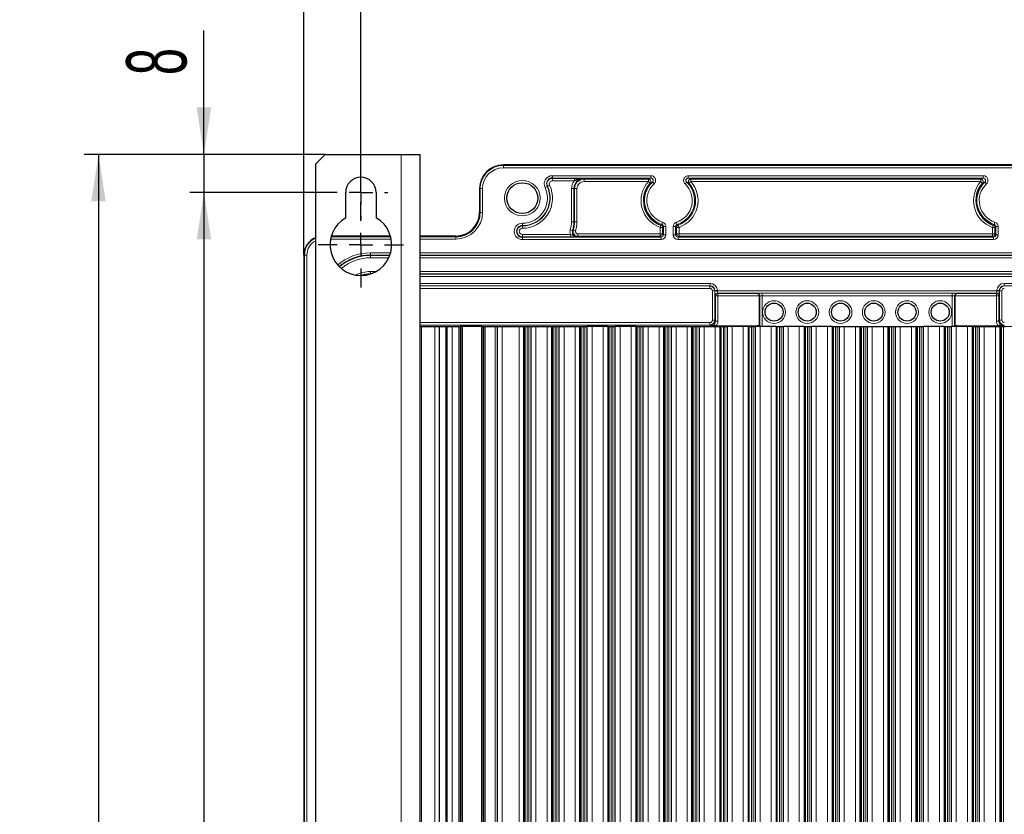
# Model space of a CAD drawing. Header units: millimetres. Extents: x 5 to 418, y 2 to 292.
# Tile 47 of 49: x 291 to 360, y 205 to 260. Entities that reach past the tile are written whole.
import ezdxf

# ---------------------------------------------------------------- set-up
doc = ezdxf.new("R2010")
doc.units = ezdxf.units.MM
doc.layers.add('SLD-0', color=7, linetype='Continuous')
doc.styles.add('SLDTEXTSTYLE0', font='TXT', dxfattribs={"width": 0.605})
doc.dimstyles.new('SLDDIMSTYLE0', dxfattribs={"dimtxt": 4.10931, "dimasz": 3.302, "dimexe": 0, "dimexo": 0.0625, "dimgap": 1.027327, "dimtad": 1, "dimlfac": 3, "dimrnd": 1e-09, "dimzin": 12, "dimdsep": 46, "dimtxsty": 'SLDTEXTSTYLE0', "dimsah": 1, "dimcen": 0.09, "dimadec": 0, "dimazin": 3, "dimtfac": 1, "dimtofl": 0, "dimtmove": 0, "dimatfit": 3, "dimfxl": 1, "dimfrac": 2, "dimtolj": 1, "dimtzin": 12, "dimarcsym": 0})
doc.dimstyles.new('SLDDIMSTYLE1', dxfattribs={"dimtxt": 4.10931, "dimasz": 3.302, "dimexe": 0, "dimexo": 0.0625, "dimgap": 1.027327, "dimtad": 1, "dimlfac": 3, "dimrnd": 1e-09, "dimzin": 12, "dimdsep": 46, "dimtxsty": 'SLDTEXTSTYLE0', "dimsah": 1, "dimcen": 0.09, "dimadec": 0, "dimazin": 3, "dimtfac": 1, "dimtmove": 0, "dimatfit": 0, "dimfxl": 1, "dimfrac": 2, "dimtolj": 1, "dimtzin": 12, "dimarcsym": 0})

# ---------------------------------------------------------------- blocks, each defined once
blk = doc.blocks.new('_D_3')
at = {"layer": 'SLD-0', "color": 7}
for p, q in [((314.713, 248.218), (314.713, 265.083)), ((381.38, 248.218), (381.38, 265.083)), ((381.38, 264.083), (314.713, 264.083))]:
    blk.add_line(p, q, dxfattribs=at)
for points in [[(314.713, 264.083), (318.015, 263.575), (318.015, 264.591)], [(381.38, 264.083), (378.078, 264.591), (378.078, 263.575)]]:
    blk.add_solid(points, dxfattribs=at)
at = {"layer": 'SLD-0', "color": 7, "insert": (343.343, 269.54), "char_height": 4.2333, "attachment_point": 1, "style": 'SLDTEXTSTYLE0'}
blk.add_mtext('200', dxfattribs=at)
blk = doc.blocks.new('_D_4')
at = {"layer": 'SLD-0', "color": 7}
for p, q in [((312.213, 250.884), (295.297, 250.884)), ((296.297, 250.884), (296.297, 125.884)), ((312.98, 125.884), (295.297, 125.884))]:
    blk.add_line(p, q, dxfattribs=at)
for points in [[(296.297, 250.884), (295.789, 247.582), (296.805, 247.582)], [(296.297, 125.884), (296.805, 129.186), (295.789, 129.186)]]:
    blk.add_solid(points, dxfattribs=at)
at = {"layer": 'SLD-0', "color": 7, "insert": (290.84, 183.681), "char_height": 4.2333, "attachment_point": 1, "rotation": 90, "style": 'SLDTEXTSTYLE0'}
blk.add_mtext('375', dxfattribs=at)
blk = doc.blocks.new('_D_5')
at = {"layer": 'SLD-0', "color": 7}
for p, q in [((310.713, 243.818), (310.713, 265.016)), ((314.713, 250.118), (314.713, 265.016)), ((310.713, 264.016), (296.814, 264.016)), ((310.713, 264.016), (314.713, 264.016)), ((314.713, 264.016), (321.063, 264.016))]:
    blk.add_line(p, q, dxfattribs=at)
for centre, start, end in [((303.87, 267.171), 153.43495, 206.56505), ((297.52, 267.171), 333.43495, 26.56505)]:
    blk.add_arc(centre, 7.056, start, end, dxfattribs=at)
for points in [[(310.713, 264.016), (307.411, 264.524), (307.411, 263.508)], [(314.713, 264.016), (318.015, 263.508), (318.015, 264.524)]]:
    blk.add_solid(points, dxfattribs=at)
at = {"layer": 'SLD-0', "color": 7, "insert": (297.559, 269.473), "char_height": 4.2333, "attachment_point": 1, "style": 'SLDTEXTSTYLE0'}
blk.add_mtext('12', dxfattribs=at)
blk = doc.blocks.new('_D_6')
at = {"layer": 'SLD-0', "color": 7}
for p, q in [((312.813, 248.218), (302.698, 248.218)), ((303.698, 248.218), (303.698, 128.218)), ((315.78, 128.218), (302.698, 128.218))]:
    blk.add_line(p, q, dxfattribs=at)
for points in [[(303.698, 248.218), (303.19, 244.916), (304.206, 244.916)], [(303.698, 128.218), (304.206, 131.52), (303.19, 131.52)]]:
    blk.add_solid(points, dxfattribs=at)
at = {"layer": 'SLD-0', "color": 7, "insert": (298.241, 183.514), "char_height": 4.2333, "attachment_point": 1, "rotation": 90, "style": 'SLDTEXTSTYLE0'}
blk.add_mtext('360', dxfattribs=at)
blk = doc.blocks.new('_D_7')
at = {"layer": 'SLD-0', "color": 7}
for p, q in [((303.698, 250.884), (303.698, 259.584)), ((312.213, 250.884), (302.698, 250.884)), ((303.698, 250.884), (303.698, 248.218)), ((312.813, 248.218), (302.698, 248.218)), ((303.698, 248.218), (303.698, 241.868))]:
    blk.add_line(p, q, dxfattribs=at)
for points in [[(303.698, 250.884), (304.206, 254.186), (303.19, 254.186)], [(303.698, 248.218), (303.19, 244.916), (304.206, 244.916)]]:
    blk.add_solid(points, dxfattribs=at)
at = {"layer": 'SLD-0', "color": 7, "insert": (298.241, 256.448), "char_height": 4.233, "attachment_point": 1, "rotation": 90, "style": 'SLDTEXTSTYLE0'}
blk.add_mtext('8', dxfattribs=at)
blk = doc.blocks.new('SW_CENTERMARKSYMBOL_0')
at = {"layer": 'SLD-0', "color": 0}
for p, q in [((0, 1.667), (0, 3)), ((0, 0), (0, 0.833)), ((-1.667, 0), (-3, 0)), ((0, 0), (-0.833, 0)), ((0, 0), (0, -0.833)), ((0, 0), (0.833, 0)), ((1.667, 0), (3, 0)), ((0, -1.667), (0, -3))]:
    blk.add_line(p, q, dxfattribs=at)
blk = doc.blocks.new('SW_CENTERMARKSYMBOL_1')
at = {"layer": 'SLD-0', "color": 0}
for p, q in [((0, 1.667), (0, 1.9)), ((0, 0), (0, 0.833)), ((-1.667, 0), (-1.9, 0)), ((0, 0), (-0.833, 0)), ((0, 0), (0, -0.833)), ((0, 0), (0.833, 0)), ((1.667, 0), (1.9, 0)), ((0, -1.667), (0, -1.9))]:
    blk.add_line(p, q, dxfattribs=at)

msp = doc.modelspace()

# ---------------------------------------------------------------- linework, layer by layer
at = {"color": 7, "linetype": 'Continuous', "lineweight": 25}
for p, q in [((312.213, 250.8844), (311.5463, 250.2177)), ((312.213, 250.8844), (317.5463, 250.8844)), ((317.5463, 250.8844), (318.8797, 250.8844)), ((318.8797, 125.8844), (318.8797, 250.8844)), ((311.5463, 126.551), (311.5463, 250.2177)), ((371.3797, 250.151), (324.713, 250.151)), ((313.6463, 246.4369), (313.6463, 248.2177)), ((315.7797, 248.2177), (315.7797, 246.4369)), ((323.0464, 248.4844), (323.0464, 246.8177)), ((316.7949, 245.151), (312.631, 245.151)), ((321.3797, 245.151), (318.8797, 245.151)), ((310.713, 243.8177), (310.713, 133.151)), ((342.6926, 238.8177), (342.6926, 240.9495)), ((356.4, 240.9495), (356.4, 238.8177)), ((318.8797, 238.8177), (318.9797, 238.8177)), ((318.9797, 238.8177), (319.9102, 238.8177)), ((319.9102, 238.8177), (320.213, 238.8177)), ((320.213, 238.8177), (320.213, 157.151)), ((320.213, 238.8177), (320.6766, 238.8177)), ((320.6766, 238.8177), (320.7797, 238.8177)), ((320.7797, 157.151), (320.7797, 238.8177)), ((320.7797, 238.8177), (321.113, 238.8177)), ((321.113, 238.8177), (321.5797, 238.8177)), ((321.5797, 238.8177), (321.6797, 238.8177)), ((321.6797, 238.8177), (321.6797, 157.151)), ((321.6973, 238.8177), (321.6797, 238.8177)), ((321.8054, 238.8177), (321.6973, 238.8177)), ((321.8142, 238.8177), (321.8054, 238.8177)), ((321.8142, 157.151), (321.8142, 238.8177)), ((321.8463, 238.8177), (321.8142, 238.8177)), ((323.1797, 238.8177), (321.8463, 238.8177)), ((323.1963, 238.8177), (323.1797, 238.8177)), ((323.1963, 238.8177), (323.1963, 157.151)), ((323.1963, 238.8177), (323.2059, 238.8177)), ((323.2059, 238.8177), (323.3271, 238.8177)), ((323.3271, 238.8177), (323.3463, 238.8177)), ((323.3463, 157.151), (323.3463, 238.8177)), ((323.3463, 238.8177), (323.4463, 238.8177)), ((323.4463, 238.8177), (324.1297, 238.8177)), ((324.1297, 238.8177), (324.2963, 238.8177)), ((324.2963, 157.151), (324.2963, 238.8177)), ((324.2963, 238.8177), (324.6297, 238.8177)), ((324.6297, 238.8177), (325.8213, 238.8177)), ((325.8213, 238.8177), (326.1547, 238.8177)), ((326.1547, 238.8177), (326.1547, 157.151)), ((326.1547, 238.8177), (326.188, 238.8177)), ((326.1547, 157.151), (326.1547, 238.8177)), ((326.188, 238.8177), (326.2213, 238.8177)), ((326.2213, 238.8177), (326.2213, 157.151)), ((326.2213, 238.8177), (326.388, 238.8177)), ((326.388, 238.8177), (326.5047, 238.8177)), ((326.5047, 238.8177), (326.6713, 238.8177)), ((326.6713, 157.151), (326.6713, 238.8177)), ((326.6713, 238.8177), (327.0047, 238.8177)), ((327.0047, 238.8177), (327.788, 238.8177)), ((327.788, 238.8177), (328.1213, 238.8177)), ((328.1213, 238.8177), (328.1213, 157.151)), ((328.1213, 238.8177), (328.1547, 238.8177)), ((328.1213, 157.151), (328.1213, 238.8177)), ((328.1547, 238.8177), (328.188, 238.8177)), ((328.188, 238.8177), (328.188, 157.151)), ((328.188, 238.8177), (328.3546, 238.8177)), ((328.3546, 238.8177), (328.4713, 238.8177)), ((328.4713, 238.8177), (328.638, 238.8177)), ((328.638, 157.151), (328.638, 238.8177)), ((328.638, 238.8177), (328.9713, 238.8177)), ((328.9713, 238.8177), (329.7547, 238.8177)), ((329.7547, 238.8177), (330.088, 238.8177)), ((330.088, 238.8177), (330.088, 157.151)), ((330.088, 238.8177), (330.1214, 238.8177)), ((330.088, 157.151), (330.088, 238.8177)), ((330.1214, 238.8177), (330.1546, 238.8177)), ((330.1546, 238.8177), (330.1546, 157.151)), ((330.1546, 238.8177), (330.3213, 238.8177)), ((330.3213, 238.8177), (330.438, 238.8177)), ((330.438, 238.8177), (330.6047, 238.8177)), ((330.6047, 157.151), (330.6047, 238.8177)), ((330.938, 238.8177), (330.6047, 238.8177)), ((331.7213, 238.8177), (330.938, 238.8177)), ((332.0547, 238.8177), (331.7213, 238.8177)), ((332.0547, 238.8177), (332.0547, 157.151)), ((332.0547, 238.8177), (332.088, 238.8177)), ((332.0547, 238.8177), (332.0547, 157.151)), ((332.088, 238.8177), (332.1213, 238.8177)), ((332.1213, 238.8177), (332.1213, 157.151)), ((332.1213, 238.8177), (332.288, 238.8177)), ((332.288, 238.8177), (332.4047, 238.8177)), ((332.4047, 238.8177), (332.5713, 238.8177)), ((332.5713, 157.151), (332.5713, 238.8177)), ((332.9047, 238.8177), (332.5713, 238.8177)), ((333.688, 238.8177), (332.9047, 238.8177)), ((334.0213, 238.8177), (333.688, 238.8177)), ((334.0213, 238.8177), (334.0213, 157.151)), ((334.0213, 238.8177), (334.0547, 238.8177)), ((334.0213, 238.8177), (334.0213, 157.151)), ((334.0547, 238.8177), (334.088, 238.8177)), ((334.088, 238.8177), (334.088, 157.151)), ((334.088, 238.8177), (334.2546, 238.8177)), ((334.2546, 238.8177), (334.3713, 238.8177)), ((334.3713, 238.8177), (334.538, 238.8177)), ((334.538, 157.151), (334.538, 238.8177)), ((334.538, 238.8177), (334.8713, 238.8177)), ((334.8713, 238.8177), (335.6547, 238.8177)), ((335.6547, 238.8177), (335.988, 238.8177)), ((335.988, 238.8177), (335.988, 157.151)), ((335.988, 238.8177), (336.0214, 238.8177)), ((335.988, 157.151), (335.988, 238.8177)), ((336.0214, 238.8177), (336.0546, 238.8177)), ((336.0546, 238.8177), (336.0546, 157.151)), ((336.0546, 238.8177), (336.2213, 238.8177)), ((336.2213, 238.8177), (336.338, 238.8177)), ((336.338, 238.8177), (336.5047, 238.8177)), ((336.5047, 157.151), (336.5047, 238.8177)), ((336.5047, 238.8177), (336.838, 238.8177)), ((336.838, 238.8177), (337.6213, 238.8177)), ((337.6213, 238.8177), (337.9547, 238.8177)), ((337.9547, 238.8177), (337.9547, 157.151)), ((337.9547, 238.8177), (337.988, 238.8177)), ((337.9547, 157.151), (337.9547, 238.8177)), ((337.988, 238.8177), (338.0213, 238.8177)), ((338.0213, 238.8177), (338.0213, 157.151)), ((338.0213, 238.8177), (338.188, 238.8177)), ((338.188, 238.8177), (338.3047, 238.8177)), ((338.3047, 238.8177), (338.4713, 238.8177)), ((338.4713, 157.151), (338.4713, 238.8177)), ((338.4713, 238.8177), (338.8047, 238.8177)), ((338.8047, 238.8177), (339.588, 238.8177)), ((339.588, 238.8177), (339.9213, 238.8177)), ((339.6384, 238.8595), (342.5281, 238.8595)), ((339.9213, 238.8177), (339.9213, 157.151)), ((339.9213, 238.8177), (339.9547, 238.8177)), ((339.9213, 157.151), (339.9213, 238.8177)), ((339.9547, 238.8177), (339.988, 238.8177)), ((339.988, 238.8177), (339.988, 157.151)), ((339.988, 238.8177), (340.1546, 238.8177)), ((340.1546, 238.8177), (340.2713, 238.8177)), ((340.2713, 238.8177), (340.438, 238.8177)), ((340.438, 157.151), (340.438, 238.8177)), ((340.7713, 238.8177), (340.438, 238.8177)), ((341.5547, 238.8177), (340.7713, 238.8177)), ((341.888, 238.8177), (341.5547, 238.8177)), ((341.888, 238.8177), (341.888, 157.151)), ((341.888, 238.8177), (341.9214, 238.8177)), ((341.888, 238.8177), (341.888, 157.151)), ((341.9214, 238.8177), (341.9546, 238.8177)), ((341.9546, 238.8177), (341.9546, 157.151)), ((341.9546, 238.8177), (342.1213, 238.8177)), ((342.1213, 238.8177), (342.238, 238.8177)), ((342.238, 238.8177), (342.4047, 238.8177)), ((342.4047, 157.151), (342.4047, 238.8177)), ((342.738, 238.8177), (342.4047, 238.8177)), ((343.5213, 238.8177), (342.738, 238.8177)), ((343.8547, 238.8177), (343.5213, 238.8177)), ((343.8547, 238.8177), (343.8547, 157.151)), ((343.8547, 238.8177), (343.888, 238.8177)), ((343.8547, 238.8177), (343.8547, 157.151)), ((343.888, 238.8177), (343.9213, 238.8177)), ((343.9213, 238.8177), (343.9213, 157.151)), ((343.9213, 238.8177), (344.088, 238.8177)), ((344.088, 238.8177), (344.2047, 238.8177)), ((344.2047, 238.8177), (344.3713, 238.8177)), ((344.3713, 157.151), (344.3713, 238.8177)), ((344.7047, 238.8177), (344.3713, 238.8177)), ((345.488, 238.8177), (344.7047, 238.8177)), ((345.8213, 238.8177), (345.488, 238.8177)), ((345.8213, 238.8177), (345.8213, 157.151)), ((345.8213, 238.8177), (345.8547, 238.8177)), ((345.8213, 238.8177), (345.8213, 157.151)), ((345.8547, 238.8177), (345.888, 238.8177)), ((345.888, 238.8177), (345.888, 157.151)), ((345.888, 238.8177), (346.0546, 238.8177)), ((346.0546, 238.8177), (346.1713, 238.8177)), ((346.1713, 238.8177), (346.338, 238.8177)), ((346.338, 157.151), (346.338, 238.8177)), ((346.6713, 238.8177), (346.338, 238.8177)), ((347.4547, 238.8177), (346.6713, 238.8177)), ((347.788, 238.8177), (347.4547, 238.8177)), ((347.788, 238.8177), (347.788, 157.151)), ((347.788, 238.8177), (347.8214, 238.8177)), ((347.788, 238.8177), (347.788, 157.151)), ((347.8214, 238.8177), (347.8546, 238.8177)), ((347.8546, 238.8177), (347.8546, 157.151)), ((347.8546, 238.8177), (348.0213, 238.8177)), ((348.0213, 238.8177), (348.138, 238.8177)), ((348.138, 238.8177), (348.3047, 238.8177)), ((348.3047, 157.151), (348.3047, 238.8177)), ((348.3047, 238.8177), (348.638, 238.8177)), ((348.638, 238.8177), (349.4213, 238.8177)), ((349.4213, 238.8177), (349.7547, 238.8177)), ((349.7547, 238.8177), (349.7547, 157.151)), ((349.7547, 238.8177), (349.788, 238.8177)), ((349.7547, 157.151), (349.7547, 238.8177)), ((349.788, 238.8177), (349.8213, 238.8177)), ((349.8213, 238.8177), (349.8213, 157.151)), ((349.8213, 238.8177), (349.988, 238.8177)), ((349.988, 238.8177), (350.1047, 238.8177)), ((350.1047, 238.8177), (350.2713, 238.8177)), ((350.2713, 157.151), (350.2713, 238.8177)), ((350.2713, 238.8177), (350.6047, 238.8177)), ((350.6047, 238.8177), (351.388, 238.8177)), ((351.388, 238.8177), (351.7213, 238.8177)), ((351.7213, 238.8177), (351.7213, 157.151)), ((351.7213, 238.8177), (351.7547, 238.8177)), ((351.7213, 157.151), (351.7213, 238.8177)), ((351.7547, 238.8177), (351.788, 238.8177)), ((351.788, 238.8177), (351.788, 157.151)), ((351.788, 238.8177), (351.9546, 238.8177)), ((351.9546, 238.8177), (352.0713, 238.8177)), ((352.0713, 238.8177), (352.238, 238.8177)), ((352.238, 157.151), (352.238, 238.8177)), ((352.238, 238.8177), (352.5713, 238.8177)), ((352.5713, 238.8177), (353.3547, 238.8177)), ((353.3547, 238.8177), (353.688, 238.8177)), ((353.688, 238.8177), (353.688, 157.151)), ((353.688, 238.8177), (353.7214, 238.8177)), ((353.688, 157.151), (353.688, 238.8177)), ((353.7214, 238.8177), (353.7546, 238.8177)), ((353.7546, 238.8177), (353.7546, 157.151)), ((353.7546, 238.8177), (353.9213, 238.8177)), ((353.9213, 238.8177), (354.038, 238.8177)), ((354.038, 238.8177), (354.2047, 238.8177)), ((354.2047, 157.151), (354.2047, 238.8177)), ((354.538, 238.8177), (354.2047, 238.8177)), ((355.3213, 238.8177), (354.538, 238.8177)), ((355.6547, 238.8177), (355.3213, 238.8177)), ((355.6547, 238.8177), (355.6547, 157.151)), ((355.6547, 238.8177), (355.688, 238.8177)), ((355.6547, 238.8177), (355.6547, 157.151)), ((355.688, 238.8177), (355.7213, 238.8177)), ((355.7213, 238.8177), (355.7213, 157.151)), ((355.7213, 238.8177), (355.888, 238.8177)), ((355.888, 238.8177), (356.0047, 238.8177)), ((356.0047, 238.8177), (356.1713, 238.8177)), ((356.1713, 157.151), (356.1713, 238.8177)), ((356.5047, 238.8177), (356.1713, 238.8177)), ((357.288, 238.8177), (356.5047, 238.8177)), ((356.5645, 238.8595), (359.4542, 238.8595)), ((357.6213, 238.8177), (357.288, 238.8177)), ((357.6213, 238.8177), (357.6213, 157.151)), ((357.6213, 238.8177), (357.6547, 238.8177)), ((357.6213, 238.8177), (357.6213, 157.151)), ((357.6547, 238.8177), (357.688, 238.8177)), ((357.688, 238.8177), (357.688, 157.151)), ((357.688, 238.8177), (357.8546, 238.8177)), ((357.8546, 238.8177), (357.9713, 238.8177)), ((357.9713, 238.8177), (358.138, 238.8177)), ((358.138, 157.151), (358.138, 238.8177)), ((358.138, 238.8177), (358.4713, 238.8177)), ((358.4713, 238.8177), (359.2547, 238.8177)), ((359.2547, 238.8177), (359.588, 238.8177)), ((359.588, 238.8177), (359.588, 157.151)), ((359.588, 238.8177), (359.6214, 238.8177)), ((359.588, 157.151), (359.588, 238.8177)), ((359.6214, 238.8177), (359.6546, 238.8177)), ((359.6546, 238.8177), (359.6546, 157.151)), ((359.6546, 238.8177), (359.8213, 238.8177)), ((359.8213, 238.8177), (359.938, 238.8177))]:
    msp.add_line(p, q, dxfattribs=at)
at = {"color": 7, "linetype": 'Continuous', "lineweight": 18}
for p, q in [((317.5463, 125.8844), (317.5463, 250.8844)), ((324.713, 250.151), (324.713, 250.1103)), ((324.713, 250.151), (324.713, 250.151)), ((324.713, 250.1103), (324.713, 249.9436)), ((324.713, 250.1103), (371.3797, 250.1103)), ((371.3797, 249.9436), (324.713, 249.9436)), ((328.1545, 249.2238), (328.1545, 249.3905)), ((328.1545, 249.3905), (335.0618, 249.3905)), ((335.0618, 249.2238), (328.1545, 249.2238)), ((328.1545, 249.2004), (328.1545, 249.2238)), ((328.1545, 249.2004), (329.6961, 249.2004)), ((328.1545, 249.2004), (328.1545, 249.0338)), ((329.6961, 249.0338), (328.1545, 249.0338)), ((329.6961, 249.2004), (329.6961, 249.0338)), ((330.3797, 249.1539), (330.3797, 249.1947)), ((330.3797, 249.1539), (334.8954, 249.1539)), ((330.3797, 248.9872), (330.3797, 249.1539)), ((334.8954, 248.9872), (330.3797, 248.9872)), ((334.8954, 248.9872), (334.8954, 249.1539)), ((335.0193, 248.8758), (334.8954, 248.9872)), ((335.0618, 249.2238), (335.0618, 249.3905)), ((335.1757, 248.9356), (335.2897, 248.814)), ((337.5836, 248.9356), (337.4696, 248.814)), ((337.6976, 249.2238), (337.6976, 249.3905)), ((337.6976, 249.3905), (358.3951, 249.3905)), ((358.3951, 249.2238), (337.6976, 249.2238)), ((337.8639, 248.9872), (337.7401, 248.8758)), ((337.8639, 249.1539), (358.2287, 249.1539)), ((337.8639, 248.9872), (337.8639, 249.1539)), ((358.2287, 248.9872), (337.8639, 248.9872)), ((358.2287, 248.9872), (358.2287, 249.1539)), ((358.3526, 248.8758), (358.2287, 248.9872)), ((358.3951, 249.2238), (358.3951, 249.3905)), ((358.623, 248.814), (358.5091, 248.9356)), ((323.0871, 248.4844), (323.0464, 248.4844)), ((323.0464, 248.4844), (323.0464, 248.4844)), ((323.0871, 248.4844), (323.2537, 248.4844)), ((323.0871, 246.8177), (323.0871, 248.4844)), ((323.2537, 248.4844), (323.2537, 246.8177)), ((327.7876, 248.6437), (327.637, 248.5722)), ((327.8087, 248.6537), (327.7876, 248.6437)), ((327.8087, 248.6537), (327.9593, 248.7251)), ((329.5027, 248.4844), (329.6693, 248.4844)), ((329.5027, 246.151), (329.5027, 248.4844)), ((329.6693, 248.4844), (329.6693, 246.151)), ((329.7101, 248.4844), (329.6693, 248.4844)), ((329.7101, 246.151), (329.7101, 248.4844)), ((329.8768, 248.4844), (329.7101, 248.4844)), ((329.8768, 248.4844), (329.8768, 246.151)), ((323.0464, 246.8177), (323.0871, 246.8177)), ((323.0464, 246.8177), (323.0464, 246.8177)), ((323.0871, 246.8177), (323.2537, 246.8177)), ((326.0463, 245.8905), (326.0463, 246.0571)), ((329.5027, 246.151), (329.6693, 246.151)), ((329.7101, 246.151), (329.6693, 246.151)), ((329.8768, 246.151), (329.7101, 246.151)), ((335.8885, 246.1347), (335.8371, 245.9762)), ((336.9222, 245.9762), (336.8708, 246.1347)), ((359.2218, 246.1347), (359.1705, 245.9762)), ((326.0463, 245.8671), (326.0463, 245.8905)), ((326.0463, 245.8671), (326.0463, 245.7005)), ((329.4143, 245.5957), (329.5728, 245.544)), ((329.7855, 245.5293), (329.6259, 245.5772)), ((335.7713, 245.9246), (335.7159, 245.7675)), ((335.7159, 245.3148), (335.7159, 245.7675)), ((335.8825, 245.7675), (335.7159, 245.7675)), ((335.8825, 245.7675), (335.8825, 245.3148)), ((336.1191, 245.8176), (335.9524, 245.8176)), ((335.9524, 245.2449), (335.9524, 245.8176)), ((336.1191, 245.8176), (336.1191, 245.2449)), ((336.6402, 245.2449), (336.6402, 245.8176)), ((336.8069, 245.8176), (336.6402, 245.8176)), ((336.8069, 245.8176), (336.8069, 245.2449)), ((336.8768, 245.7675), (336.8069, 245.8176)), ((336.8768, 245.3148), (336.8768, 245.7675)), ((337.0434, 245.7675), (336.8768, 245.7675)), ((337.0434, 245.7675), (336.9881, 245.9246)), ((337.0434, 245.7675), (337.0434, 245.3148)), ((359.1046, 245.9246), (359.0492, 245.7675)), ((359.0492, 245.3148), (359.0492, 245.7675)), ((359.2159, 245.7675), (359.0492, 245.7675)), ((359.2159, 245.7675), (359.2159, 245.3148)), ((359.4524, 245.8176), (359.2858, 245.8176)), ((359.2858, 245.2449), (359.2858, 245.8176)), ((359.4524, 245.8176), (359.4524, 245.2449)), ((316.8438, 244.9436), (312.5822, 244.9436)), ((312.6197, 245.1103), (316.8062, 245.1103)), ((318.8797, 245.1103), (321.3797, 245.1103)), ((321.3797, 244.9436), (318.8797, 244.9436)), ((321.3797, 245.1103), (321.3797, 245.151)), ((321.3797, 245.151), (321.3797, 245.151)), ((321.3797, 245.1103), (321.3797, 244.9436)), ((326.0463, 245.1016), (326.0463, 245.2683)), ((326.0463, 245.2683), (329.4203, 245.2683)), ((326.0463, 245.1016), (326.0463, 245.0783)), ((329.4203, 245.1016), (326.0463, 245.1016)), ((326.0463, 244.9116), (326.0463, 245.0783)), ((326.0463, 245.0783), (335.7858, 245.0783)), ((335.7858, 244.9116), (326.0463, 244.9116)), ((329.4203, 245.1016), (329.4203, 245.2683)), ((329.9452, 245.1482), (329.9452, 245.3148)), ((329.9452, 245.3148), (335.7159, 245.3148)), ((335.7159, 245.1482), (329.9452, 245.1482)), ((335.7159, 245.1482), (335.7159, 245.3148)), ((335.8825, 245.3148), (335.7159, 245.3148)), ((335.7858, 245.0783), (335.7159, 245.1482)), ((335.7858, 244.9116), (335.7858, 245.0783)), ((335.8825, 245.3148), (335.9524, 245.2449)), ((336.1191, 245.2449), (335.9524, 245.2449)), ((336.8069, 245.2449), (336.6402, 245.2449)), ((336.8069, 245.2449), (336.8768, 245.3148)), ((337.0434, 245.3148), (336.8768, 245.3148)), ((337.0434, 245.1482), (336.9735, 245.0783)), ((336.9735, 244.9116), (336.9735, 245.0783)), ((336.9735, 245.0783), (359.1191, 245.0783)), ((359.1191, 244.9116), (336.9735, 244.9116)), ((337.0434, 245.1482), (337.0434, 245.3148)), ((337.0434, 245.3148), (359.0492, 245.3148)), ((359.0492, 245.1482), (337.0434, 245.1482)), ((359.0492, 245.1482), (359.0492, 245.3148)), ((359.2159, 245.3148), (359.0492, 245.3148)), ((359.1191, 245.0783), (359.0492, 245.1482)), ((359.1191, 244.9116), (359.1191, 245.0783)), ((359.2159, 245.3148), (359.2858, 245.2449)), ((359.4524, 245.2449), (359.2858, 245.2449)), ((315.3797, 243.9815), (316.8035, 243.9815)), ((315.3797, 243.9815), (315.3797, 243.8148)), ((318.8797, 243.9815), (377.213, 243.9815)), ((310.7538, 243.8177), (310.713, 243.8177)), ((310.713, 243.8177), (310.713, 243.8177)), ((310.7538, 133.151), (310.7538, 243.8177)), ((310.7538, 243.8177), (310.9204, 243.8177)), ((310.9204, 243.8177), (310.9204, 133.151)), ((316.7508, 243.8148), (315.3797, 243.8148)), ((315.3797, 243.8002), (315.3797, 243.8148)), ((315.3797, 243.8002), (316.7454, 243.8002)), ((315.3797, 243.8002), (315.3797, 243.6336)), ((316.6758, 243.6336), (315.3797, 243.6336)), ((377.213, 243.8148), (318.8797, 243.8148)), ((318.8797, 243.8002), (377.213, 243.8002)), ((377.213, 243.6336), (318.8797, 243.6336)), ((315.3797, 242.5019), (315.3797, 242.6685)), ((315.3797, 242.6685), (315.7856, 242.6685)), ((318.8797, 242.6685), (377.213, 242.6685)), ((315.3797, 242.5019), (315.3797, 242.4895)), ((315.4168, 242.5019), (315.3797, 242.5019)), ((377.213, 242.5019), (318.8797, 242.5019)), ((318.8797, 242.4872), (377.213, 242.4872)), ((377.213, 242.3206), (318.8797, 242.3206)), ((318.8797, 241.8381), (339.2335, 241.8381)), ((339.2335, 241.6714), (318.8797, 241.6714)), ((318.8797, 241.6539), (339.2159, 241.6539)), ((339.2159, 241.4872), (318.8797, 241.4872)), ((339.2159, 241.6539), (339.2335, 241.6714)), ((339.2159, 241.6539), (339.2159, 241.4872)), ((339.2335, 241.8381), (339.2335, 241.6714)), ((339.3825, 241.3206), (339.5492, 241.3206)), ((339.3825, 239.2481), (339.3825, 241.3206)), ((339.5667, 241.3382), (339.5492, 241.3206)), ((339.5492, 241.3206), (339.5492, 239.2481)), ((339.5667, 241.3148), (339.5667, 241.3382)), ((339.7334, 241.3382), (339.5667, 241.3382)), ((339.7334, 241.3148), (339.5667, 241.3148)), ((339.7334, 241.3382), (339.7334, 241.3148)), ((339.7334, 241.3148), (359.3593, 241.3148)), ((359.3593, 241.3148), (359.3593, 241.3382)), ((359.5259, 241.3382), (359.3593, 241.3382)), ((359.5259, 241.3148), (359.3593, 241.3148)), ((359.5259, 241.3382), (359.5259, 241.3148)), ((359.5435, 241.3206), (359.5259, 241.3382)), ((359.5435, 239.2481), (359.5435, 241.3206)), ((359.5435, 241.3206), (359.7101, 241.3206)), ((359.7101, 241.3206), (359.7101, 239.2481)), ((359.8592, 241.8381), (377.213, 241.8381)), ((359.8592, 241.6714), (359.8592, 241.8381)), ((377.213, 241.6714), (359.8592, 241.6714)), ((359.8592, 241.6714), (359.8768, 241.6539)), ((339.6017, 240.9523), (339.5725, 240.9815)), ((339.6017, 239.1957), (339.6017, 240.9523)), ((339.6017, 240.9523), (339.7683, 240.9523)), ((339.7391, 241.1482), (339.7683, 241.119)), ((359.3536, 241.1482), (339.7391, 241.1482)), ((339.7683, 241.119), (339.7683, 240.9523)), ((339.7683, 241.119), (342.5288, 241.119)), ((339.7683, 240.9523), (339.7683, 239.1957)), ((342.6926, 240.9523), (339.7683, 240.9523)), ((342.5288, 241.119), (342.5435, 241.1336)), ((342.7101, 240.967), (342.6926, 240.9495)), ((342.7101, 238.8177), (342.7101, 240.967)), ((342.8768, 241.1393), (356.2159, 241.1393)), ((342.8768, 241.1393), (342.8768, 240.9727)), ((342.8768, 240.9727), (342.8768, 238.8177)), ((356.2159, 240.9727), (342.8768, 240.9727)), ((356.2159, 241.1393), (356.2159, 240.9727)), ((356.2159, 238.8177), (356.2159, 240.9727)), ((356.4, 240.9495), (356.3825, 240.967)), ((356.3825, 240.967), (356.3825, 238.8177)), ((359.3244, 240.9523), (356.4, 240.9523)), ((356.5492, 241.1336), (356.5638, 241.119)), ((356.5638, 241.119), (359.3244, 241.119)), ((359.3244, 241.119), (359.3536, 241.1482)), ((359.3244, 240.9523), (359.3244, 241.119)), ((359.3244, 239.1957), (359.3244, 240.9523)), ((359.3244, 240.9523), (359.491, 240.9523)), ((359.5202, 240.9815), (359.491, 240.9523)), ((359.491, 240.9523), (359.491, 239.1957)), ((339.3825, 239.2481), (339.5492, 239.2481)), ((339.5492, 239.2481), (339.6017, 239.1957)), ((339.6017, 239.1957), (339.7683, 239.1957)), ((359.3244, 239.1957), (359.491, 239.1957)), ((359.491, 239.1957), (359.5435, 239.2481)), ((359.5435, 239.2481), (359.7101, 239.2481)), ((318.8797, 239.0815), (339.2159, 239.0815)), ((339.2159, 238.9148), (318.8797, 238.9148)), ((318.8797, 238.8216), (342.4903, 238.8216)), ((318.9797, 238.8177), (318.9797, 157.151)), ((319.9102, 157.151), (319.9102, 238.8177)), ((320.6766, 157.151), (320.6766, 238.8177)), ((321.113, 157.151), (321.113, 238.8177)), ((321.5797, 157.151), (321.5797, 238.8177)), ((321.6973, 157.151), (321.6973, 238.8177)), ((321.8054, 157.151), (321.8054, 238.8177)), ((321.8463, 157.151), (321.8463, 238.8177)), ((323.1797, 157.151), (323.1797, 238.8177)), ((323.2059, 157.151), (323.2059, 238.8177)), ((323.3271, 157.151), (323.3271, 238.8177)), ((323.4463, 238.8177), (323.4463, 157.151)), ((324.1297, 157.151), (324.1297, 238.8177)), ((324.6297, 157.151), (324.6297, 238.8177)), ((325.8213, 157.151), (325.8213, 238.8177)), ((326.188, 157.151), (326.188, 238.8177)), ((326.388, 157.151), (326.388, 238.8177)), ((326.5047, 157.151), (326.5047, 238.8177)), ((327.0047, 157.151), (327.0047, 238.8177)), ((327.788, 157.151), (327.788, 238.8177)), ((328.1547, 157.151), (328.1547, 238.8177)), ((328.3546, 157.151), (328.3546, 238.8177)), ((328.4713, 157.151), (328.4713, 238.8177)), ((328.9713, 157.151), (328.9713, 238.8177)), ((329.7547, 157.151), (329.7547, 238.8177)), ((330.1214, 157.151), (330.1214, 238.8177)), ((330.3213, 157.151), (330.3213, 238.8177)), ((330.438, 157.151), (330.438, 238.8177)), ((330.938, 157.151), (330.938, 238.8177)), ((331.7213, 157.151), (331.7213, 238.8177)), ((332.088, 157.151), (332.088, 238.8177)), ((332.288, 157.151), (332.288, 238.8177)), ((332.4047, 157.151), (332.4047, 238.8177)), ((332.9047, 157.151), (332.9047, 238.8177)), ((333.688, 157.151), (333.688, 238.8177)), ((334.0547, 157.151), (334.0547, 238.8177)), ((334.2546, 157.151), (334.2546, 238.8177)), ((334.3713, 157.151), (334.3713, 238.8177)), ((334.8713, 157.151), (334.8713, 238.8177)), ((335.6547, 157.151), (335.6547, 238.8177)), ((336.0214, 157.151), (336.0214, 238.8177)), ((336.2213, 157.151), (336.2213, 238.8177)), ((336.338, 157.151), (336.338, 238.8177)), ((336.838, 157.151), (336.838, 238.8177)), ((337.6213, 157.151), (337.6213, 238.8177)), ((337.988, 157.151), (337.988, 238.8177)), ((338.188, 157.151), (338.188, 238.8177)), ((338.3047, 157.151), (338.3047, 238.8177)), ((338.8047, 157.151), (338.8047, 238.8177)), ((339.2159, 239.0815), (339.2159, 238.9148)), ((339.2684, 238.8624), (339.2159, 238.9148)), ((339.588, 157.151), (339.588, 238.8177)), ((339.9547, 157.151), (339.9547, 238.8177)), ((340.1546, 157.151), (340.1546, 238.8177)), ((340.2713, 157.151), (340.2713, 238.8177)), ((340.7713, 157.151), (340.7713, 238.8177)), ((341.5547, 157.151), (341.5547, 238.8177)), ((341.9214, 157.151), (341.9214, 238.8177)), ((342.1213, 157.151), (342.1213, 238.8177)), ((342.238, 157.151), (342.238, 238.8177)), ((342.4903, 238.8216), (342.5281, 238.8595)), ((342.4903, 238.8177), (342.4903, 238.8216)), ((342.738, 157.151), (342.738, 238.8177)), ((343.5213, 157.151), (343.5213, 238.8177)), ((343.888, 157.151), (343.888, 238.8177)), ((344.088, 157.151), (344.088, 238.8177)), ((344.2047, 157.151), (344.2047, 238.8177)), ((344.7047, 157.151), (344.7047, 238.8177)), ((345.488, 157.151), (345.488, 238.8177)), ((345.8547, 157.151), (345.8547, 238.8177)), ((346.0546, 157.151), (346.0546, 238.8177)), ((346.1713, 157.151), (346.1713, 238.8177)), ((346.6713, 157.151), (346.6713, 238.8177)), ((347.4547, 157.151), (347.4547, 238.8177)), ((347.8214, 157.151), (347.8214, 238.8177)), ((348.0213, 157.151), (348.0213, 238.8177)), ((348.138, 157.151), (348.138, 238.8177)), ((348.638, 157.151), (348.638, 238.8177)), ((349.4213, 157.151), (349.4213, 238.8177)), ((349.788, 157.151), (349.788, 238.8177)), ((349.988, 157.151), (349.988, 238.8177)), ((350.1047, 157.151), (350.1047, 238.8177)), ((350.6047, 157.151), (350.6047, 238.8177)), ((351.388, 157.151), (351.388, 238.8177)), ((351.7547, 157.151), (351.7547, 238.8177)), ((351.9546, 157.151), (351.9546, 238.8177)), ((352.0713, 157.151), (352.0713, 238.8177)), ((352.5713, 157.151), (352.5713, 238.8177)), ((353.3547, 157.151), (353.3547, 238.8177)), ((353.7214, 157.151), (353.7214, 238.8177)), ((353.9213, 157.151), (353.9213, 238.8177)), ((354.038, 157.151), (354.038, 238.8177)), ((354.538, 157.151), (354.538, 238.8177)), ((355.3213, 157.151), (355.3213, 238.8177)), ((355.688, 157.151), (355.688, 238.8177)), ((355.888, 157.151), (355.888, 238.8177)), ((356.0047, 157.151), (356.0047, 238.8177)), ((356.5047, 157.151), (356.5047, 238.8177)), ((356.5645, 238.8595), (356.6024, 238.8216)), ((356.6024, 238.8216), (356.6024, 238.8177)), ((356.6024, 238.8216), (377.213, 238.8216)), ((357.288, 157.151), (357.288, 238.8177)), ((357.6547, 157.151), (357.6547, 238.8177)), ((357.8546, 157.151), (357.8546, 238.8177)), ((357.9713, 157.151), (357.9713, 238.8177)), ((358.4713, 157.151), (358.4713, 238.8177)), ((359.2547, 157.151), (359.2547, 238.8177)), ((359.6214, 157.151), (359.6214, 238.8177)), ((359.8213, 157.151), (359.8213, 238.8177)), ((359.8768, 238.9148), (359.8243, 238.8624))]:
    msp.add_line(p, q, dxfattribs=at)
at = {"color": 7, "linetype": 'Continuous', "lineweight": 18, "flags": 128}
for points in [[(335.9524, 245.8176), (335.8881, 245.7714), (335.8825, 245.7675)], [(359.2858, 245.8176), (359.2215, 245.7714), (359.2159, 245.7675)], [(314.7469, 242.3846), (314.9889, 242.4487), (315.3797, 242.4872)], [(342.5263, 238.8177), (342.5204, 238.8189), (342.4903, 238.8216)], [(356.6024, 238.8216), (356.5722, 238.8189), (356.5664, 238.8177)]]:
    msp.add_lwpolyline(points, dxfattribs=at)
at = {"color": 7, "linetype": 'Continuous', "lineweight": 25, "flags": 128}
msp.add_lwpolyline([(315.3797, 242.5019), (314.9861, 242.4631), (314.7013, 242.3844)], dxfattribs=at)
at = {"color": 7, "linetype": 'Continuous', "lineweight": 18}
for centre, radius in [((326.0463, 247.8177), 1.25), ((343.713, 239.8177), 0.8), ((346.0463, 239.8177), 0.8), ((348.3797, 239.8177), 0.8), ((350.713, 239.8177), 0.8), ((353.0463, 239.8177), 0.8), ((355.3797, 239.8177), 0.8)]:
    msp.add_circle(centre, radius, dxfattribs=at)
at = {"color": 7, "linetype": 'Continuous', "lineweight": 25}
for centre, radius in [((326.0463, 247.8177), 1.0833), ((343.713, 239.8177), 0.6333), ((346.0463, 239.8177), 0.6333), ((348.3797, 239.8177), 0.6333), ((350.713, 239.8177), 0.6333), ((353.0463, 239.8177), 0.6333), ((355.3797, 239.8177), 0.6333)]:
    msp.add_circle(centre, radius, dxfattribs=at)
for centre, radius, start, end in [((324.713, 248.4844), 1.6666, 90, 180), ((314.713, 248.2177), 1.0667, 0, 180), ((328.1545, 248.8177), 0.4061, 90, 205.376934), ((330.3797, 248.4844), 0.7104, 90, 180), ((336.3797, 247.651), 1.8305, 138.004419, 250.58727), ((359.713, 247.651), 1.8305, 138.004419, 250.58727), ((321.3797, 246.8177), 1.7074, 270, 0), ((321.3797, 246.8177), 1.6667, 270, 0), ((314.713, 244.551), 2.1667, 119.492373, 60.507627), ((327.713, 246.151), 1.9971, 343.302466, 0), ((326.0463, 245.4844), 0.4061, 90, 270), ((312.0463, 243.8177), 1.3333, 112.025195, 180), ((315.3797, 240.4844), 3.3305, 90, 130.908278)]:
    msp.add_arc(centre, radius, start, end, dxfattribs=at)
at = {"color": 7, "linetype": 'Continuous', "lineweight": 18}
for centre, radius, start, end in [((324.713, 248.4844), 1.6259, 90, 180), ((324.713, 248.4844), 1.4592, 90, 180), ((328.1545, 248.8177), 0.5728, 90, 205.376934), ((328.1545, 248.8177), 0.3827, 90, 205.376934), ((328.1545, 248.8177), 0.2161, 90, 205.376934), ((330.3797, 248.4844), 0.877, 141.208269, 180), ((330.3797, 248.4844), 0.6695, 90, 180), ((330.3797, 248.4844), 0.5029, 90, 180), ((336.3797, 247.651), 1.9971, 138.004419, 250.58727), ((336.3797, 247.651), 1.7606, 133.144612, 252.052345), ((336.3797, 247.651), 1.5939, 133.144612, 252.052345), ((334.8952, 248.9872), 0.1667, 318.066968, 89.937451), ((336.3797, 247.651), 1.5939, 287.947655, 46.855388), ((336.3797, 247.651), 1.7606, 287.947655, 46.855388), ((336.3797, 247.651), 1.8305, 289.41273, 41.995581), ((336.3797, 247.651), 1.9971, 289.41273, 41.995581), ((337.8641, 248.9872), 0.1667, 90.062549, 221.933032), ((359.713, 247.651), 1.9971, 138.004419, 250.58727), ((359.713, 247.651), 1.7606, 133.144612, 252.052345), ((359.713, 247.651), 1.5939, 133.144612, 252.052345), ((358.2286, 248.9872), 0.1667, 318.066968, 89.937451), ((326.0463, 247.8177), 2.1172, 270, 25.376934), ((326.0463, 247.8177), 1.9506, 270, 25.376934), ((326.0463, 247.8177), 1.9272, 270, 25.376934), ((326.0463, 247.8177), 1.7606, 270, 25.376934), ((321.3797, 246.8177), 1.8741, 270, 0), ((326.0463, 245.4844), 0.5728, 90, 270), ((327.713, 246.151), 1.7897, 341.924142, 360), ((327.713, 246.151), 1.9563, 341.924142, 360), ((327.713, 246.151), 2.1638, 343.302466, 0), ((326.0463, 245.4844), 0.3827, 90, 270), ((326.0463, 245.4844), 0.2161, 90, 270), ((335.7158, 245.7674), 0.1667, 0.013506, 70.573764), ((337.0435, 245.7674), 0.1667, 109.426236, 179.986494), ((359.0492, 245.7674), 0.1667, 0.013506, 70.573764), ((312.0463, 243.8177), 1.2926, 112.757459, 180), ((312.0463, 243.8177), 1.1259, 116.364756, 180), ((335.7158, 245.3149), 0.1667, 270.020437, 359.979563), ((337.0435, 245.3149), 0.1667, 180.020437, 269.979563), ((359.0492, 245.3149), 0.1667, 270.020437, 359.979563), ((315.3797, 240.4844), 3.4971, 90, 131.029697), ((315.3797, 240.4844), 3.3158, 90, 130.886371), ((315.3797, 240.4844), 3.1492, 90, 130.493151), ((315.3797, 240.4844), 2.1841, 90, 117.939796), ((339.2159, 241.3206), 0.3333, 0.008727, 89.991273), ((359.8768, 241.3206), 0.3333, 90.008727, 179.991273), ((339.7392, 240.9815), 0.1667, 90.020437, 179.979563), ((339.7684, 240.9523), 0.1667, 90.020437, 179.979563), ((342.5434, 240.9669), 0.1667, 0.020437, 89.979563), ((356.5492, 240.9669), 0.1667, 90.020437, 179.979563), ((359.3243, 240.9523), 0.1667, 0.020437, 89.979563), ((359.3535, 240.9815), 0.1667, 0.020437, 89.979563), ((339.2159, 239.2482), 0.3333, 270.008727, 359.991273), ((359.8768, 239.2482), 0.3333, 180.008727, 269.991273)]:
    msp.add_arc(centre, radius, start, end, dxfattribs=at)
for centre, major_axis, ratio, start_param, end_param in [((335.7857, 245.245), (0.2358, -0.2358), 0.9996955, 5.4979394, 7.0684312), ((335.7857, 245.245), (0.118, -0.118), 0.999087, 5.4979394, 7.0684312), ((336.9736, 245.245), (-0.2358, -0.2358), 0.9996955, 5.4979394, 7.0684312), ((336.9736, 245.245), (0.118, 0.118), 0.999087, 2.3563468, 3.9268385), ((359.119, 245.245), (0.2358, -0.2358), 0.9996955, 5.4979394, 7.0684312), ((359.119, 245.245), (0.118, -0.118), 0.999087, 5.4979394, 7.0684312), ((339.2159, 241.3206), (-0.1179, -0.1179), 0.9996955, 2.3563468, 3.9268385), ((339.2333, 241.338), (-0.3537, -0.3537), 0.9996955, 2.3563468, 3.9268385), ((339.2333, 241.338), (0.2358, 0.2358), 0.9993912, 5.4979394, 7.0684312), ((339.5726, 241.3148), (0, 0.3333), 0.0174551, 1.5707963, 3.1241394), ((339.7392, 241.3148), (0, 0.1667), 0.0349101, 1.5707963, 3.1241394), ((359.3535, 241.3148), (0, 0.1667), 0.0349101, 3.1590459, 4.712389), ((359.8593, 241.338), (0.3537, -0.3537), 0.9996955, 2.3563468, 3.9268385), ((359.5201, 241.3148), (0, 0.3333), 0.0174551, 3.1590459, 4.712389), ((359.8593, 241.338), (-0.2358, 0.2358), 0.9993912, 5.4979394, 7.0684312), ((359.8768, 241.3206), (0.1179, -0.1179), 0.9996955, 2.3563468, 3.9268385), ((342.8768, 241.1335), (0.3333, 0), 0.0174551, 1.5707963, 3.1241394), ((342.8768, 240.9669), (0.1667, 0), 0.0349101, 1.5707963, 3.1241394), ((356.2159, 241.1335), (0.3333, 0), 0.0174551, 0.0174533, 1.5707963), ((356.2159, 240.9669), (0.1667, 0), 0.0349101, 0.0174533, 1.5707963), ((339.2159, 239.2482), (-0.1179, 0.1179), 0.9996955, 2.3563468, 3.9268385), ((339.2682, 239.1958), (0.2358, -0.2358), 0.9993912, 5.4979394, 7.0684312), ((339.2682, 239.1958), (-0.3537, 0.3537), 0.9996955, 3.189583, 3.9268385), ((359.8244, 239.1958), (0.3537, 0.3537), 0.9996955, 2.3563468, 3.0936023), ((359.8244, 239.1958), (0.2358, 0.2358), 0.9993912, 2.3563468, 3.9268385), ((359.8768, 239.2482), (0.1179, 0.1179), 0.9996955, 2.3563468, 3.9268385)]:
    msp.add_ellipse(centre, major_axis=major_axis, ratio=ratio, start_param=start_param, end_param=end_param, dxfattribs=at)
at = {"color": 7, "linetype": 'Continuous', "lineweight": 25}
for centre, major_axis, ratio, start_param, end_param in [((342.5288, 240.9523), (-0.064, 0.1545), 0.9756194, 4.3283404, 5.8816834), ((342.5259, 240.9494), (-0.1179, -0.1179), 0.9996955, 2.3563468, 2.3734955), ((356.5638, 240.9523), (0.064, 0.1545), 0.9756194, 0.4015019, 1.9548449), ((356.5667, 240.9494), (0.1179, -0.1179), 0.9996955, 3.9096898, 3.9268385), ((342.5281, 238.6928), (0.1179, 0.1179), 0.9996955, 0.0612116, 0.7852459), ((356.5646, 238.6928), (-0.1179, 0.1179), 0.9996955, 5.4979394, 6.2219737)]:
    msp.add_ellipse(centre, major_axis=major_axis, ratio=ratio, start_param=start_param, end_param=end_param, dxfattribs=at)
for points, knots in [([(329.6961, 249.2004), (329.767, 249.2003), (329.9526, 249.1999), (330.1761, 249.1975), (330.3227, 249.1955), (330.379, 249.1947), (330.3797, 249.1947)], [0, 0, 0, 0, 0.2755759, 0.72183199, 0.99650525, 1, 1, 1, 1]), ([(339.6384, 238.8595), (339.5989, 238.8596), (339.4736, 238.8599), (339.3576, 238.8613), (339.2783, 238.8623), (339.2689, 238.8624), (339.2684, 238.8624)], [0, 0, 0, 0, 0.28869812, 0.91645559, 0.99485541, 1, 1, 1, 1]), ([(359.8243, 238.8624), (359.8237, 238.8624), (359.8144, 238.8623), (359.7351, 238.8613), (359.6191, 238.8599), (359.4937, 238.8596), (359.4542, 238.8595)], [0, 0, 0, 0, 0.0051446, 0.0835444, 0.7113019, 1, 1, 1, 1])]:
    msp.add_open_spline(points, degree=3, knots=knots, dxfattribs=at)
at = {"color": 7, "linetype": 'Continuous', "lineweight": 18}
for points, knots in [([(329.6961, 249.0338), (329.7494, 249.053), (329.9056, 249.1094), (330.1126, 249.1739), (330.2856, 249.1931), (330.3571, 249.1947), (330.3742, 249.1947), (330.3787, 249.1947), (330.3797, 249.1947)], [0, 0, 0, 0, 0.2345253, 0.6874172, 0.9261455, 0.9806849, 0.9957082, 1, 1, 1, 1]), ([(334.8954, 249.1539), (334.9223, 249.1657), (334.9753, 249.189), (335.0332, 249.2123), (335.0618, 249.2238)], [0, 0, 0, 0, 0.506541, 1, 1, 1, 1]), ([(335.1757, 248.9356), (335.1489, 248.9258), (335.0946, 248.9059), (335.0446, 248.8859), (335.0193, 248.8758)], [0, 0, 0, 0, 0.4934542, 1, 1, 1, 1]), ([(335.0618, 249.3905), (335.0993, 249.3868), (335.1743, 249.3794), (335.2742, 249.3219), (335.35, 249.2373), (335.3934, 249.1315), (335.3989, 249.0182), (335.3676, 248.9042), (335.3163, 248.8448), (335.2897, 248.814)], [0, 0, 0, 0, 0.1413951, 0.2827947, 0.4240817, 0.565233, 0.7063261, 0.8474641, 1, 1, 1, 1]), ([(335.1757, 248.9356), (335.1891, 248.951), (335.2148, 248.9807), (335.2305, 249.0377), (335.2278, 249.0944), (335.2061, 249.1473), (335.1681, 249.1896), (335.1181, 249.2183), (335.0806, 249.222), (335.0618, 249.2238)], [0, 0, 0, 0, 0.1527232, 0.2938722, 0.4348452, 0.5758281, 0.7170027, 0.8584257, 1, 1, 1, 1]), ([(337.4696, 248.814), (337.4448, 248.8423), (337.3951, 248.899), (337.3615, 249.0093), (337.3641, 249.1229), (337.4048, 249.2297), (337.4782, 249.3162), (337.579, 249.3779), (337.657, 249.3862), (337.6976, 249.3905)], [0, 0, 0, 0, 0.1413951, 0.2827948, 0.4240817, 0.565233, 0.7063261, 0.8474641, 1, 1, 1, 1]), ([(337.6976, 249.2238), (337.6773, 249.2217), (337.6382, 249.2176), (337.5877, 249.1868), (337.5509, 249.1435), (337.5306, 249.0901), (337.5294, 249.0333), (337.5462, 248.9781), (337.5711, 248.9498), (337.5836, 248.9356)], [0, 0, 0, 0, 0.1527231, 0.2938721, 0.4348452, 0.5758281, 0.7170025, 0.8584256, 1, 1, 1, 1]), ([(337.7401, 248.8758), (337.7147, 248.8859), (337.6647, 248.9059), (337.6104, 248.9258), (337.5836, 248.9356)], [0, 0, 0, 0, 0.5065402, 1, 1, 1, 1]), ([(337.6976, 249.2238), (337.7261, 249.2123), (337.7841, 249.189), (337.8371, 249.1657), (337.8639, 249.1539)], [0, 0, 0, 0, 0.4934645, 1, 1, 1, 1]), ([(358.2287, 249.1539), (358.2556, 249.1657), (358.3086, 249.189), (358.3665, 249.2123), (358.3951, 249.2238)], [0, 0, 0, 0, 0.506541, 1, 1, 1, 1]), ([(358.5091, 248.9356), (358.4822, 248.9258), (358.4279, 248.9059), (358.3779, 248.8859), (358.3526, 248.8758)], [0, 0, 0, 0, 0.4934542, 1, 1, 1, 1]), ([(358.3951, 249.3905), (358.4326, 249.3868), (358.5077, 249.3794), (358.6075, 249.3219), (358.6833, 249.2373), (358.7267, 249.1315), (358.7322, 249.0182), (358.7009, 248.9042), (358.6496, 248.8448), (358.623, 248.814)], [0, 0, 0, 0, 0.1413951, 0.2827947, 0.4240817, 0.565233, 0.7063261, 0.8474641, 1, 1, 1, 1]), ([(358.5091, 248.9356), (358.5224, 248.951), (358.5481, 248.9807), (358.5638, 249.0377), (358.5611, 249.0944), (358.5394, 249.1473), (358.5015, 249.1896), (358.4515, 249.2183), (358.4139, 249.222), (358.3951, 249.2238)], [0, 0, 0, 0, 0.1527232, 0.2938722, 0.4348452, 0.5758281, 0.7170027, 0.8584257, 1, 1, 1, 1]), ([(335.8885, 246.1347), (335.9231, 246.1196), (335.9922, 246.0895), (336.0689, 246.0041), (336.1124, 245.9096), (336.1171, 245.8449), (336.1191, 245.8176)], [0, 0, 0, 0, 0.2681622, 0.5363256, 0.8044649, 1, 1, 1, 1]), ([(336.6402, 245.8176), (336.6439, 245.8551), (336.6513, 245.9301), (336.7088, 246.0294), (336.7854, 246.1), (336.8455, 246.1244), (336.8708, 246.1347)], [0, 0, 0, 0, 0.2681622, 0.5363256, 0.8044649, 1, 1, 1, 1]), ([(359.2218, 246.1347), (359.2564, 246.1196), (359.3255, 246.0895), (359.4022, 246.0041), (359.4458, 245.9096), (359.4504, 245.8449), (359.4524, 245.8176)], [0, 0, 0, 0, 0.2681622, 0.5363256, 0.8044649, 1, 1, 1, 1]), ([(329.4203, 245.2683), (329.4056, 245.322), (329.376, 245.4306), (329.4015, 245.5403), (329.4143, 245.5957)], [0, 0, 0, 0, 0.4944834, 1, 1, 1, 1]), ([(329.5728, 245.544), (329.5646, 245.5072), (329.5483, 245.4337), (329.572, 245.321), (329.6289, 245.2226), (329.7158, 245.149), (329.8079, 245.1122), (329.8674, 245.1087), (329.8896, 245.1073)], [0, 0, 0, 0, 0.1788567, 0.3576851, 0.5364443, 0.7151672, 0.893923, 1, 1, 1, 1]), ([(329.5728, 245.544), (329.5766, 245.5464), (329.5945, 245.5574), (329.6121, 245.5685), (329.6259, 245.5772)], [0, 0, 0, 0, 0.2148937, 1, 1, 1, 1]), ([(329.9452, 245.1482), (329.9077, 245.1519), (329.8327, 245.1593), (329.733, 245.2167), (329.6571, 245.3014), (329.6141, 245.4068), (329.6079, 245.503), (329.6213, 245.5583), (329.6259, 245.5772)], [0, 0, 0, 0, 0.18112615, 0.36227231, 0.54337698, 0.72444012, 0.90549979, 1, 1, 1, 1]), ([(329.7855, 245.5293), (329.7832, 245.5199), (329.7765, 245.4922), (329.7796, 245.4441), (329.8011, 245.3914), (329.8391, 245.3491), (329.8889, 245.3203), (329.9264, 245.3167), (329.9452, 245.3148)], [0, 0, 0, 0, 0.0945099, 0.2755736, 0.4566265, 0.6377178, 0.81886, 1, 1, 1, 1]), ([(335.7713, 245.9246), (335.7722, 245.9253), (335.7805, 245.9317), (335.8024, 245.9487), (335.8234, 245.9653), (335.8371, 245.9762)], [0, 0, 0, 0, 0.0423142, 0.3750909, 1, 1, 1, 1]), ([(335.9524, 245.8176), (335.9515, 245.8313), (335.9491, 245.8636), (335.9273, 245.9109), (335.889, 245.9536), (335.8544, 245.9686), (335.8371, 245.9762)], [0, 0, 0, 0, 0.1955515, 0.4636778, 0.7318224, 1, 1, 1, 1]), ([(336.9222, 245.9762), (336.9095, 245.971), (336.8794, 245.9588), (336.8412, 245.9235), (336.8124, 245.8739), (336.8087, 245.8364), (336.8069, 245.8176)], [0, 0, 0, 0, 0.1955515, 0.4636778, 0.7318224, 1, 1, 1, 1]), ([(336.9222, 245.9762), (336.9231, 245.9754), (336.9313, 245.9689), (336.9533, 245.9516), (336.9743, 245.9353), (336.9881, 245.9246)], [0, 0, 0, 0, 0.04231408, 0.3750908, 1, 1, 1, 1]), ([(359.1046, 245.9246), (359.1055, 245.9253), (359.1138, 245.9317), (359.1358, 245.9487), (359.1568, 245.9653), (359.1705, 245.9762)], [0, 0, 0, 0, 0.0423142, 0.3750909, 1, 1, 1, 1]), ([(359.2858, 245.8176), (359.2848, 245.8313), (359.2825, 245.8636), (359.2607, 245.9109), (359.2223, 245.9536), (359.1878, 245.9686), (359.1705, 245.9762)], [0, 0, 0, 0, 0.1955515, 0.4636778, 0.7318224, 1, 1, 1, 1]), ([(329.4203, 245.2683), (329.4474, 245.2595), (329.5068, 245.2402), (329.6229, 245.181), (329.7465, 245.1194), (329.8542, 245.1072), (329.8889, 245.1073), (329.8896, 245.1073)], [0, 0, 0, 0, 0.1620243, 0.3545646, 0.7905313, 0.9958441, 1, 1, 1, 1]), ([(329.8896, 245.1073), (329.8892, 245.1073), (329.8715, 245.1069), (329.8095, 245.1054), (329.7068, 245.1034), (329.5577, 245.1019), (329.4662, 245.1017), (329.4203, 245.1016)], [0, 0, 0, 0, 0.0035421, 0.1544186, 0.5402393, 0.7696172, 1, 1, 1, 1]), ([(329.9452, 245.1482), (329.9359, 245.1413), (329.9175, 245.1277), (329.8988, 245.1141), (329.8896, 245.1073)], [0, 0, 0, 0, 0.5066136, 1, 1, 1, 1])]:
    msp.add_open_spline(points, degree=3, knots=knots, dxfattribs=at)

# ---------------------------------------------------------------- block references
at = {"layer": 'SLD-0', "color": 7}
for name, p in [('SW_CENTERMARKSYMBOL_1', (314.713, 248.2177)), ('SW_CENTERMARKSYMBOL_0', (314.713, 244.551))]:
    msp.add_blockref(name, p, dxfattribs=at)

# ---------------------------------------------------------------- dimensions: what is measured, and where the dimension line sits
dim = msp.add_linear_dim(base=(314.713, 264.016), p1=(310.713, 243.8177), p2=(314.713, 250.1177), text='(<>)', dimstyle='SLDDIMSTYLE1', dxfattribs=at)
dim.commit()
dim.dimension.update_dxf_attribs({"geometry": '_D_5', "text_midpoint": (300.6948, 264.016), "dimtype": 160})
dim = msp.add_linear_dim(base=(314.713, 264.0827), p1=(381.3797, 248.2177), p2=(314.713, 248.2177), dimstyle='SLDDIMSTYLE0', dxfattribs=at)
dim.commit()
dim.dimension.update_dxf_attribs({"geometry": '_D_3', "text_midpoint": (348.0463, 264.0827), "dimtype": 160})
for base, p1, p2, dimstyle, picture, middle in [((303.6983, 248.2177), (312.213, 250.8844), (312.813, 248.2177), 'SLDDIMSTYLE1', '_D_7', (303.6983, 258.0157)), ((296.2966, 125.8844), (312.213, 250.8844), (312.9797, 125.8844), 'SLDDIMSTYLE0', '_D_4', (296.2966, 188.3844)), ((303.6983, 128.2177), (312.813, 248.2177), (315.7797, 128.2177), 'SLDDIMSTYLE0', '_D_6', (303.6983, 188.2177))]:
    dim = msp.add_linear_dim(base=base, p1=p1, p2=p2, angle=90, dimstyle=dimstyle, dxfattribs=at)
    dim.commit()
    dim.dimension.update_dxf_attribs({"geometry": picture, "text_midpoint": middle, "dimtype": 160})

doc.saveas('drawing.dxf')
